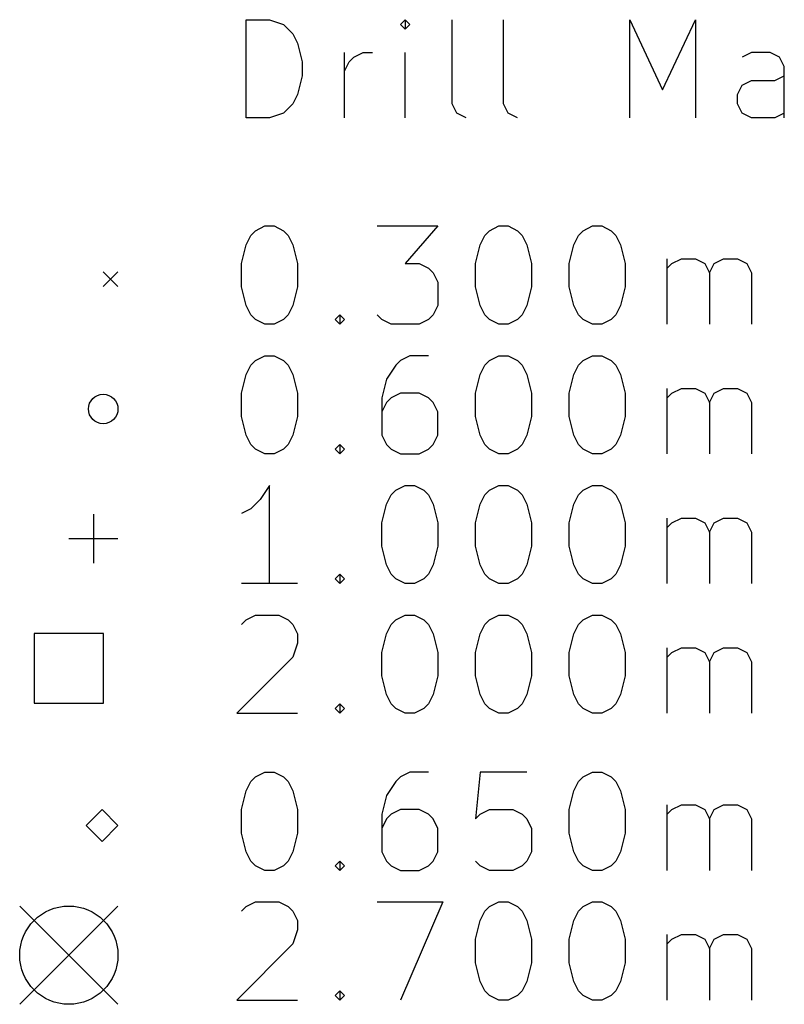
# Model space of a CAD drawing. Extents: x 32.9 to 103.1, y -87.4 to -35.5.
# Tile 1 of 4: x 32.9 to 48.5, y -86.7 to -66.7. Entities that reach past the tile are written whole.
import ezdxf

# ---------------------------------------------------------------- set-up
doc = ezdxf.new("R2010")
doc.units = 0
doc.layers.add('BLACK', color=7, linetype='CONTINUOUS')

msp = doc.modelspace()

# ---------------------------------------------------------------- linework, layer by layer
at = {"layer": 'BLACK', "linetype": 'CONTINUOUS'}
for p, q in [((37.557768, -68.664838), (37.557768, -66.664838)), ((37.557768, -66.664838), (38.033958, -66.664838)), ((38.033958, -66.664838), (38.319673, -66.760076)), ((40.795863, -66.664838), (40.700625, -66.760076)), ((40.891101, -66.760076), (40.795863, -66.664838)), ((40.795863, -66.664838), (40.795863, -66.855314)), ((41.748244, -68.379123), (41.748244, -66.664838)), ((42.795863, -68.379123), (42.795863, -66.664838)), ((45.367292, -68.664838), (45.367292, -66.664838)), ((45.367292, -66.664838), (46.033959, -68.093409)), ((46.033959, -68.093409), (46.700625, -66.664838)), ((46.700625, -66.664838), (46.700625, -68.664838)), ((38.319673, -66.760076), (38.510149, -66.950552)), ((38.510149, -66.950552), (38.605387, -67.141028)), ((40.700625, -66.760076), (40.795863, -66.855314)), ((40.795863, -66.855314), (40.891101, -66.760076)), ((38.605387, -67.141028), (38.700625, -67.52198)), ((39.557768, -68.664838), (39.557768, -67.331504)), ((39.748244, -67.426742), (39.93872, -67.331504)), ((39.93872, -67.331504), (40.129197, -67.331504)), ((40.795863, -68.664838), (40.795863, -67.331504)), ((47.843482, -67.331504), (47.653006, -67.426742)), ((48.224435, -67.331504), (47.843482, -67.331504)), ((48.414911, -67.426742), (48.224435, -67.331504)), ((38.700625, -67.52198), (38.700625, -67.807695)), ((39.557768, -67.712457), (39.653006, -67.52198)), ((39.653006, -67.52198), (39.748244, -67.426742)), ((48.510149, -67.617219), (48.414911, -67.426742)), ((48.510149, -68.664838), (48.510149, -67.617219)), ((38.700625, -67.807695), (38.605387, -68.188647)), ((47.653006, -67.998171), (47.843482, -67.902933)), ((47.843482, -67.902933), (48.319673, -67.902933)), ((48.319673, -67.902933), (48.510149, -67.807695)), ((47.557768, -68.188647), (47.653006, -67.998171)), ((38.605387, -68.188647), (38.510149, -68.379123)), ((47.557768, -68.379123), (47.557768, -68.188647)), ((38.510149, -68.379123), (38.319673, -68.5696)), ((41.843482, -68.5696), (41.748244, -68.379123)), ((42.891101, -68.5696), (42.795863, -68.379123)), ((47.653006, -68.5696), (47.557768, -68.379123)), ((38.033958, -68.664838), (37.557768, -68.664838)), ((38.319673, -68.5696), (38.033958, -68.664838)), ((42.033958, -68.664838), (41.843482, -68.5696)), ((43.081577, -68.664838), (42.891101, -68.5696)), ((47.843482, -68.664838), (47.653006, -68.5696)), ((48.319673, -68.664838), (47.843482, -68.664838)), ((48.510149, -68.5696), (48.319673, -68.664838)), ((37.748244, -70.960076), (37.93872, -70.864838)), ((37.93872, -70.864838), (38.129197, -70.864838)), ((38.129197, -70.864838), (38.319673, -70.960076)), ((40.224435, -70.864838), (41.46253, -70.864838)), ((41.46253, -70.864838), (40.795863, -71.626742)), ((42.510149, -70.960076), (42.700625, -70.864838)), ((42.700625, -70.864838), (42.891102, -70.864838)), ((42.891102, -70.864838), (43.081578, -70.960076)), ((44.414911, -70.960076), (44.605387, -70.864838)), ((44.605387, -70.864838), (44.795864, -70.864838)), ((44.795864, -70.864838), (44.98634, -70.960076)), ((37.557768, -71.24579), (37.653006, -71.055314)), ((37.653006, -71.055314), (37.748244, -70.960076)), ((38.319673, -70.960076), (38.414911, -71.055314)), ((38.414911, -71.055314), (38.510149, -71.24579)), ((42.319673, -71.24579), (42.414911, -71.055314)), ((42.414911, -71.055314), (42.510149, -70.960076)), ((43.081578, -70.960076), (43.176816, -71.055314)), ((43.176816, -71.055314), (43.272054, -71.24579)), ((44.224435, -71.24579), (44.319673, -71.055314)), ((44.319673, -71.055314), (44.414911, -70.960076)), ((44.98634, -70.960076), (45.081578, -71.055314)), ((45.081578, -71.055314), (45.176816, -71.24579)), ((37.46253, -71.626742), (37.557768, -71.24579)), ((38.510149, -71.24579), (38.605387, -71.626742)), ((42.224435, -71.626742), (42.319673, -71.24579)), ((43.272054, -71.24579), (43.367292, -71.626742)), ((44.129197, -71.626742), (44.224435, -71.24579)), ((45.176816, -71.24579), (45.272054, -71.626742)), ((46.129197, -72.864838), (46.129197, -71.531504)), ((46.224435, -71.626742), (46.414911, -71.531504)), ((46.414911, -71.531504), (46.700626, -71.531504)), ((46.700626, -71.531504), (46.891102, -71.626742)), ((47.081578, -71.626742), (47.272054, -71.531504)), ((47.272054, -71.531504), (47.557768, -71.531504)), ((47.557768, -71.531504), (47.748245, -71.626742)), ((37.46253, -72.102933), (37.46253, -71.626742)), ((38.605387, -71.626742), (38.605387, -72.102933)), ((40.795863, -71.626742), (41.081578, -71.626742)), ((41.081578, -71.626742), (41.272054, -71.72198)), ((41.272054, -71.72198), (41.367292, -71.817219)), ((42.224435, -72.102933), (42.224435, -71.626742)), ((43.367292, -71.626742), (43.367292, -72.102933)), ((44.129197, -72.102933), (44.129197, -71.626742)), ((45.272054, -71.626742), (45.272054, -72.102933)), ((46.129197, -71.72198), (46.224435, -71.626742)), ((46.891102, -71.626742), (46.98634, -71.817219)), ((46.98634, -71.817219), (47.081578, -71.626742)), ((47.748245, -71.626742), (47.843483, -71.817219)), ((34.65, -71.8), (34.95, -72.1)), ((34.95, -71.8), (34.65, -72.1)), ((41.367292, -71.817219), (41.46253, -72.007695)), ((46.98634, -71.817219), (46.98634, -72.864838)), ((47.843483, -71.817219), (47.843483, -72.864838)), ((37.557768, -72.483885), (37.46253, -72.102933)), ((38.605387, -72.102933), (38.510149, -72.483885)), ((41.46253, -72.007695), (41.46253, -72.483885)), ((42.319673, -72.483885), (42.224435, -72.102933)), ((43.367292, -72.102933), (43.272054, -72.483885)), ((44.224435, -72.483885), (44.129197, -72.102933)), ((45.272054, -72.102933), (45.176816, -72.483885)), ((37.653006, -72.674361), (37.557768, -72.483885)), ((38.510149, -72.483885), (38.414911, -72.674361)), ((41.46253, -72.483885), (41.367292, -72.674361)), ((42.414911, -72.674361), (42.319673, -72.483885)), ((43.272054, -72.483885), (43.176816, -72.674361)), ((44.319673, -72.674361), (44.224435, -72.483885)), ((45.176816, -72.483885), (45.081578, -72.674361)), ((37.748244, -72.7696), (37.653006, -72.674361)), ((38.414911, -72.674361), (38.319673, -72.7696)), ((39.367292, -72.7696), (39.46253, -72.674361)), ((39.46253, -72.674361), (39.557768, -72.7696)), ((39.46253, -72.674361), (39.46253, -72.864838)), ((40.319673, -72.7696), (40.224435, -72.674361)), ((41.367292, -72.674361), (41.272054, -72.7696)), ((42.510149, -72.7696), (42.414911, -72.674361)), ((43.176816, -72.674361), (43.081578, -72.7696)), ((44.414911, -72.7696), (44.319673, -72.674361)), ((45.081578, -72.674361), (44.98634, -72.7696)), ((37.93872, -72.864838), (37.748244, -72.7696)), ((38.129197, -72.864838), (37.93872, -72.864838)), ((38.319673, -72.7696), (38.129197, -72.864838)), ((39.46253, -72.864838), (39.367292, -72.7696)), ((39.557768, -72.7696), (39.46253, -72.864838)), ((40.510149, -72.864838), (40.319673, -72.7696)), ((41.081578, -72.864838), (40.510149, -72.864838)), ((41.272054, -72.7696), (41.081578, -72.864838)), ((42.700625, -72.864838), (42.510149, -72.7696)), ((42.891102, -72.864838), (42.700625, -72.864838)), ((43.081578, -72.7696), (42.891102, -72.864838)), ((44.605387, -72.864838), (44.414911, -72.7696)), ((44.795864, -72.864838), (44.605387, -72.864838)), ((44.98634, -72.7696), (44.795864, -72.864838)), ((37.748244, -73.600076), (37.93872, -73.504838)), ((37.93872, -73.504838), (38.129197, -73.504838)), ((38.129197, -73.504838), (38.319673, -73.600076)), ((40.891101, -73.504838), (40.700625, -73.600076)), ((41.272054, -73.504838), (40.891101, -73.504838)), ((42.510149, -73.600076), (42.700625, -73.504838)), ((42.700625, -73.504838), (42.891102, -73.504838)), ((42.891102, -73.504838), (43.081578, -73.600076)), ((44.414911, -73.600076), (44.605387, -73.504838)), ((44.605387, -73.504838), (44.795864, -73.504838)), ((44.795864, -73.504838), (44.98634, -73.600076)), ((37.557768, -73.88579), (37.653006, -73.695314)), ((37.653006, -73.695314), (37.748244, -73.600076)), ((38.319673, -73.600076), (38.414911, -73.695314)), ((38.414911, -73.695314), (38.510149, -73.88579)), ((40.605387, -73.695314), (40.414911, -73.981028)), ((40.700625, -73.600076), (40.605387, -73.695314)), ((42.319673, -73.88579), (42.414911, -73.695314)), ((42.414911, -73.695314), (42.510149, -73.600076)), ((43.081578, -73.600076), (43.176816, -73.695314)), ((43.176816, -73.695314), (43.272054, -73.88579)), ((44.224435, -73.88579), (44.319673, -73.695314)), ((44.319673, -73.695314), (44.414911, -73.600076)), ((44.98634, -73.600076), (45.081578, -73.695314)), ((45.081578, -73.695314), (45.176816, -73.88579)), ((37.46253, -74.266742), (37.557768, -73.88579)), ((38.510149, -73.88579), (38.605387, -74.266742)), ((42.224435, -74.266742), (42.319673, -73.88579)), ((43.272054, -73.88579), (43.367292, -74.266742)), ((44.129197, -74.266742), (44.224435, -73.88579)), ((45.176816, -73.88579), (45.272054, -74.266742)), ((40.414911, -73.981028), (40.319673, -74.36198)), ((37.46253, -74.742933), (37.46253, -74.266742)), ((38.605387, -74.266742), (38.605387, -74.742933)), ((40.319673, -74.36198), (40.319673, -75.123885)), ((40.510149, -74.36198), (40.414911, -74.457219)), ((40.700625, -74.266742), (40.510149, -74.36198)), ((41.081578, -74.266742), (40.700625, -74.266742)), ((41.272054, -74.36198), (41.081578, -74.266742)), ((41.367292, -74.457219), (41.272054, -74.36198)), ((42.224435, -74.742933), (42.224435, -74.266742)), ((43.367292, -74.266742), (43.367292, -74.742933)), ((44.129197, -74.742933), (44.129197, -74.266742)), ((45.272054, -74.266742), (45.272054, -74.742933)), ((46.129197, -75.504838), (46.129197, -74.171504)), ((46.129197, -74.36198), (46.224435, -74.266742)), ((46.224435, -74.266742), (46.414911, -74.171504)), ((46.414911, -74.171504), (46.700626, -74.171504)), ((46.700626, -74.171504), (46.891102, -74.266742)), ((46.891102, -74.266742), (46.98634, -74.457219)), ((46.98634, -74.457219), (47.081578, -74.266742)), ((47.081578, -74.266742), (47.272054, -74.171504)), ((47.272054, -74.171504), (47.557768, -74.171504)), ((47.557768, -74.171504), (47.748245, -74.266742)), ((47.748245, -74.266742), (47.843483, -74.457219)), ((40.414911, -74.457219), (40.319673, -74.647695)), ((41.46253, -74.647695), (41.367292, -74.457219)), ((46.98634, -74.457219), (46.98634, -75.504838)), ((47.843483, -74.457219), (47.843483, -75.504838)), ((37.557768, -75.123885), (37.46253, -74.742933)), ((38.605387, -74.742933), (38.510149, -75.123885)), ((41.46253, -75.123885), (41.46253, -74.647695)), ((42.319673, -75.123885), (42.224435, -74.742933)), ((43.367292, -74.742933), (43.272054, -75.123885)), ((44.224435, -75.123885), (44.129197, -74.742933)), ((45.272054, -74.742933), (45.176816, -75.123885)), ((37.653006, -75.314361), (37.557768, -75.123885)), ((38.510149, -75.123885), (38.414911, -75.314361)), ((40.319673, -75.123885), (40.414911, -75.314361)), ((41.367292, -75.314361), (41.46253, -75.123885)), ((42.414911, -75.314361), (42.319673, -75.123885)), ((43.272054, -75.123885), (43.176816, -75.314361)), ((44.319673, -75.314361), (44.224435, -75.123885)), ((45.176816, -75.123885), (45.081578, -75.314361)), ((37.748244, -75.4096), (37.653006, -75.314361)), ((38.414911, -75.314361), (38.319673, -75.4096)), ((39.367292, -75.4096), (39.46253, -75.314361)), ((39.46253, -75.314361), (39.557768, -75.4096)), ((39.46253, -75.314361), (39.46253, -75.504838)), ((40.414911, -75.314361), (40.510149, -75.4096)), ((41.272054, -75.4096), (41.367292, -75.314361)), ((42.510149, -75.4096), (42.414911, -75.314361)), ((43.176816, -75.314361), (43.081578, -75.4096)), ((44.414911, -75.4096), (44.319673, -75.314361)), ((45.081578, -75.314361), (44.98634, -75.4096)), ((37.93872, -75.504838), (37.748244, -75.4096)), ((38.129197, -75.504838), (37.93872, -75.504838)), ((38.319673, -75.4096), (38.129197, -75.504838)), ((39.46253, -75.504838), (39.367292, -75.4096)), ((39.557768, -75.4096), (39.46253, -75.504838)), ((40.510149, -75.4096), (40.700625, -75.504838)), ((40.700625, -75.504838), (41.081578, -75.504838)), ((41.081578, -75.504838), (41.272054, -75.4096)), ((42.700625, -75.504838), (42.510149, -75.4096)), ((42.891102, -75.504838), (42.700625, -75.504838)), ((43.081578, -75.4096), (42.891102, -75.504838)), ((44.605387, -75.504838), (44.414911, -75.4096)), ((44.795864, -75.504838), (44.605387, -75.504838)), ((44.98634, -75.4096), (44.795864, -75.504838)), ((38.033958, -76.144838), (37.843482, -76.430552)), ((38.033958, -78.144838), (38.033958, -76.144838)), ((40.605387, -76.240076), (40.795863, -76.144838)), ((40.795863, -76.144838), (40.98634, -76.144838)), ((40.98634, -76.144838), (41.176816, -76.240076)), ((42.510149, -76.240076), (42.700625, -76.144838)), ((42.700625, -76.144838), (42.891102, -76.144838)), ((42.891102, -76.144838), (43.081578, -76.240076)), ((44.414911, -76.240076), (44.605387, -76.144838)), ((44.605387, -76.144838), (44.795864, -76.144838)), ((44.795864, -76.144838), (44.98634, -76.240076)), ((40.414911, -76.52579), (40.510149, -76.335314)), ((40.510149, -76.335314), (40.605387, -76.240076)), ((41.176816, -76.240076), (41.272054, -76.335314)), ((41.272054, -76.335314), (41.367292, -76.52579)), ((42.319673, -76.52579), (42.414911, -76.335314)), ((42.414911, -76.335314), (42.510149, -76.240076)), ((43.081578, -76.240076), (43.176816, -76.335314)), ((43.176816, -76.335314), (43.272054, -76.52579)), ((44.224435, -76.52579), (44.319673, -76.335314)), ((44.319673, -76.335314), (44.414911, -76.240076)), ((44.98634, -76.240076), (45.081578, -76.335314)), ((45.081578, -76.335314), (45.176816, -76.52579)), ((37.843482, -76.430552), (37.653006, -76.621028)), ((40.319673, -76.906742), (40.414911, -76.52579)), ((41.367292, -76.52579), (41.46253, -76.906742)), ((42.224435, -76.906742), (42.319673, -76.52579)), ((43.272054, -76.52579), (43.367292, -76.906742)), ((44.129197, -76.906742), (44.224435, -76.52579)), ((45.176816, -76.52579), (45.272054, -76.906742)), ((34.45, -76.73), (34.45, -77.73)), ((37.653006, -76.621028), (37.46253, -76.716266)), ((40.319673, -77.382933), (40.319673, -76.906742)), ((41.46253, -76.906742), (41.46253, -77.382933)), ((42.224435, -77.382933), (42.224435, -76.906742)), ((43.367292, -76.906742), (43.367292, -77.382933)), ((44.129197, -77.382933), (44.129197, -76.906742)), ((45.272054, -76.906742), (45.272054, -77.382933)), ((46.129197, -78.144838), (46.129197, -76.811504)), ((46.129197, -77.00198), (46.224435, -76.906742)), ((46.224435, -76.906742), (46.414911, -76.811504)), ((46.414911, -76.811504), (46.700626, -76.811504)), ((46.700626, -76.811504), (46.891102, -76.906742)), ((46.891102, -76.906742), (46.98634, -77.097219)), ((46.98634, -77.097219), (47.081578, -76.906742)), ((47.081578, -76.906742), (47.272054, -76.811504)), ((47.272054, -76.811504), (47.557768, -76.811504)), ((47.557768, -76.811504), (47.748245, -76.906742)), ((47.748245, -76.906742), (47.843483, -77.097219)), ((46.98634, -77.097219), (46.98634, -78.144838)), ((47.843483, -77.097219), (47.843483, -78.144838)), ((33.95, -77.23), (34.95, -77.23)), ((40.414911, -77.763885), (40.319673, -77.382933)), ((41.46253, -77.382933), (41.367292, -77.763885)), ((42.319673, -77.763885), (42.224435, -77.382933)), ((43.367292, -77.382933), (43.272054, -77.763885)), ((44.224435, -77.763885), (44.129197, -77.382933)), ((45.272054, -77.382933), (45.176816, -77.763885)), ((40.510149, -77.954361), (40.414911, -77.763885)), ((41.367292, -77.763885), (41.272054, -77.954361)), ((42.414911, -77.954361), (42.319673, -77.763885)), ((43.272054, -77.763885), (43.176816, -77.954361)), ((44.319673, -77.954361), (44.224435, -77.763885)), ((45.176816, -77.763885), (45.081578, -77.954361)), ((39.367292, -78.0496), (39.46253, -77.954361)), ((39.46253, -77.954361), (39.557768, -78.0496)), ((39.46253, -77.954361), (39.46253, -78.144838)), ((40.605387, -78.0496), (40.510149, -77.954361)), ((41.272054, -77.954361), (41.176816, -78.0496)), ((42.510149, -78.0496), (42.414911, -77.954361)), ((43.176816, -77.954361), (43.081578, -78.0496)), ((44.414911, -78.0496), (44.319673, -77.954361)), ((45.081578, -77.954361), (44.98634, -78.0496)), ((38.605387, -78.144838), (37.46253, -78.144838)), ((39.46253, -78.144838), (39.367292, -78.0496)), ((39.557768, -78.0496), (39.46253, -78.144838)), ((40.795863, -78.144838), (40.605387, -78.0496)), ((40.98634, -78.144838), (40.795863, -78.144838)), ((41.176816, -78.0496), (40.98634, -78.144838)), ((42.700625, -78.144838), (42.510149, -78.0496)), ((42.891102, -78.144838), (42.700625, -78.144838)), ((43.081578, -78.0496), (42.891102, -78.144838)), ((44.605387, -78.144838), (44.414911, -78.0496)), ((44.795864, -78.144838), (44.605387, -78.144838)), ((44.98634, -78.0496), (44.795864, -78.144838)), ((37.46253, -78.975314), (37.557768, -78.880076)), ((37.557768, -78.880076), (37.748244, -78.784838)), ((37.748244, -78.784838), (38.224435, -78.784838)), ((38.224435, -78.784838), (38.414911, -78.880076)), ((38.414911, -78.880076), (38.510149, -78.975314)), ((38.510149, -78.975314), (38.605387, -79.16579)), ((40.414911, -79.16579), (40.510149, -78.975314)), ((40.510149, -78.975314), (40.605387, -78.880076)), ((40.605387, -78.880076), (40.795863, -78.784838)), ((40.795863, -78.784838), (40.98634, -78.784838)), ((40.98634, -78.784838), (41.176816, -78.880076)), ((41.176816, -78.880076), (41.272054, -78.975314)), ((41.272054, -78.975314), (41.367292, -79.16579)), ((42.319673, -79.16579), (42.414911, -78.975314)), ((42.414911, -78.975314), (42.510149, -78.880076)), ((42.510149, -78.880076), (42.700625, -78.784838)), ((42.700625, -78.784838), (42.891102, -78.784838)), ((42.891102, -78.784838), (43.081578, -78.880076)), ((43.081578, -78.880076), (43.176816, -78.975314)), ((43.176816, -78.975314), (43.272054, -79.16579)), ((44.224435, -79.16579), (44.319673, -78.975314)), ((44.319673, -78.975314), (44.414911, -78.880076)), ((44.414911, -78.880076), (44.605387, -78.784838)), ((44.605387, -78.784838), (44.795864, -78.784838)), ((44.795864, -78.784838), (44.98634, -78.880076)), ((44.98634, -78.880076), (45.081578, -78.975314)), ((45.081578, -78.975314), (45.176816, -79.16579)), ((34.657114, -79.162886), (33.242886, -79.162886)), ((33.242886, -79.162886), (33.242886, -80.577114)), ((34.657114, -80.577114), (34.657114, -79.162886)), ((38.605387, -79.16579), (38.605387, -79.356266)), ((40.319673, -79.546742), (40.414911, -79.16579)), ((41.367292, -79.16579), (41.46253, -79.546742)), ((42.224435, -79.546742), (42.319673, -79.16579)), ((43.272054, -79.16579), (43.367292, -79.546742)), ((44.129197, -79.546742), (44.224435, -79.16579)), ((45.176816, -79.16579), (45.272054, -79.546742)), ((38.605387, -79.356266), (38.510149, -79.64198)), ((40.319673, -80.022933), (40.319673, -79.546742)), ((41.46253, -79.546742), (41.46253, -80.022933)), ((42.224435, -80.022933), (42.224435, -79.546742)), ((43.367292, -79.546742), (43.367292, -80.022933)), ((44.129197, -80.022933), (44.129197, -79.546742)), ((45.272054, -79.546742), (45.272054, -80.022933)), ((46.129197, -80.784838), (46.129197, -79.451504)), ((46.129197, -79.64198), (46.224435, -79.546742)), ((46.224435, -79.546742), (46.414911, -79.451504)), ((46.414911, -79.451504), (46.700626, -79.451504)), ((46.700626, -79.451504), (46.891102, -79.546742)), ((46.891102, -79.546742), (46.98634, -79.737219)), ((46.98634, -79.737219), (47.081578, -79.546742)), ((47.081578, -79.546742), (47.272054, -79.451504)), ((47.272054, -79.451504), (47.557768, -79.451504)), ((47.557768, -79.451504), (47.748245, -79.546742)), ((47.748245, -79.546742), (47.843483, -79.737219)), ((38.510149, -79.64198), (37.367292, -80.784838)), ((46.98634, -79.737219), (46.98634, -80.784838)), ((47.843483, -79.737219), (47.843483, -80.784838)), ((40.414911, -80.403885), (40.319673, -80.022933)), ((41.46253, -80.022933), (41.367292, -80.403885)), ((42.319673, -80.403885), (42.224435, -80.022933)), ((43.367292, -80.022933), (43.272054, -80.403885)), ((44.224435, -80.403885), (44.129197, -80.022933)), ((45.272054, -80.022933), (45.176816, -80.403885)), ((33.242886, -80.577114), (34.657114, -80.577114)), ((40.510149, -80.594361), (40.414911, -80.403885)), ((41.367292, -80.403885), (41.272054, -80.594361)), ((42.414911, -80.594361), (42.319673, -80.403885)), ((43.272054, -80.403885), (43.176816, -80.594361)), ((44.319673, -80.594361), (44.224435, -80.403885)), ((45.176816, -80.403885), (45.081578, -80.594361)), ((39.367292, -80.6896), (39.46253, -80.594361)), ((39.46253, -80.784838), (39.367292, -80.6896)), ((39.46253, -80.594361), (39.557768, -80.6896)), ((39.46253, -80.594361), (39.46253, -80.784838)), ((39.557768, -80.6896), (39.46253, -80.784838)), ((40.605387, -80.6896), (40.510149, -80.594361)), ((40.795863, -80.784838), (40.605387, -80.6896)), ((41.176816, -80.6896), (40.98634, -80.784838)), ((41.272054, -80.594361), (41.176816, -80.6896)), ((42.510149, -80.6896), (42.414911, -80.594361)), ((42.700625, -80.784838), (42.510149, -80.6896)), ((43.081578, -80.6896), (42.891102, -80.784838)), ((43.176816, -80.594361), (43.081578, -80.6896)), ((44.414911, -80.6896), (44.319673, -80.594361)), ((44.605387, -80.784838), (44.414911, -80.6896)), ((44.98634, -80.6896), (44.795864, -80.784838)), ((45.081578, -80.594361), (44.98634, -80.6896)), ((37.367292, -80.784838), (38.605387, -80.784838)), ((40.98634, -80.784838), (40.795863, -80.784838)), ((42.891102, -80.784838), (42.700625, -80.784838)), ((44.795864, -80.784838), (44.605387, -80.784838)), ((37.557768, -82.36579), (37.653006, -82.175314)), ((37.653006, -82.175314), (37.748244, -82.080076)), ((37.748244, -82.080076), (37.93872, -81.984838)), ((37.93872, -81.984838), (38.129197, -81.984838)), ((38.129197, -81.984838), (38.319673, -82.080076)), ((38.319673, -82.080076), (38.414911, -82.175314)), ((38.414911, -82.175314), (38.510149, -82.36579)), ((40.605387, -82.175314), (40.414911, -82.461028)), ((40.700625, -82.080076), (40.605387, -82.175314)), ((40.891101, -81.984838), (40.700625, -82.080076)), ((41.272054, -81.984838), (40.891101, -81.984838)), ((42.319673, -81.984838), (42.224435, -82.937219)), ((43.272054, -81.984838), (42.319673, -81.984838)), ((44.224435, -82.36579), (44.319673, -82.175314)), ((44.319673, -82.175314), (44.414911, -82.080076)), ((44.414911, -82.080076), (44.605387, -81.984838)), ((44.605387, -81.984838), (44.795864, -81.984838)), ((44.795864, -81.984838), (44.98634, -82.080076)), ((44.98634, -82.080076), (45.081578, -82.175314)), ((45.081578, -82.175314), (45.176816, -82.36579)), ((37.46253, -82.746742), (37.557768, -82.36579)), ((38.510149, -82.36579), (38.605387, -82.746742)), ((44.129197, -82.746742), (44.224435, -82.36579)), ((45.176816, -82.36579), (45.272054, -82.746742)), ((40.414911, -82.461028), (40.319673, -82.84198)), ((34.625, -82.745), (34.3, -83.07)), ((34.95, -83.07), (34.625, -82.745)), ((37.46253, -83.222933), (37.46253, -82.746742)), ((38.605387, -82.746742), (38.605387, -83.222933)), ((40.700625, -82.746742), (40.510149, -82.84198)), ((41.081578, -82.746742), (40.700625, -82.746742)), ((41.272054, -82.84198), (41.081578, -82.746742)), ((42.319673, -82.84198), (42.510149, -82.746742)), ((42.510149, -82.746742), (42.98634, -82.746742)), ((42.98634, -82.746742), (43.176816, -82.84198)), ((44.129197, -83.222933), (44.129197, -82.746742)), ((45.272054, -82.746742), (45.272054, -83.222933)), ((46.129197, -83.984838), (46.129197, -82.651504)), ((46.129197, -82.84198), (46.224435, -82.746742)), ((46.224435, -82.746742), (46.414911, -82.651504)), ((46.414911, -82.651504), (46.700626, -82.651504)), ((46.700626, -82.651504), (46.891102, -82.746742)), ((46.891102, -82.746742), (46.98634, -82.937219)), ((46.98634, -82.937219), (47.081578, -82.746742)), ((47.081578, -82.746742), (47.272054, -82.651504)), ((47.272054, -82.651504), (47.557768, -82.651504)), ((47.557768, -82.651504), (47.748245, -82.746742)), ((47.748245, -82.746742), (47.843483, -82.937219)), ((40.319673, -82.84198), (40.319673, -83.603885)), ((40.414911, -82.937219), (40.319673, -83.127695)), ((40.510149, -82.84198), (40.414911, -82.937219)), ((41.367292, -82.937219), (41.272054, -82.84198)), ((41.46253, -83.127695), (41.367292, -82.937219)), ((42.224435, -82.937219), (42.319673, -82.84198)), ((43.176816, -82.84198), (43.272054, -82.937219)), ((43.272054, -82.937219), (43.367292, -83.127695)), ((46.98634, -82.937219), (46.98634, -83.984838)), ((47.843483, -82.937219), (47.843483, -83.984838)), ((34.3, -83.07), (34.625, -83.395)), ((34.625, -83.395), (34.95, -83.07)), ((41.46253, -83.603885), (41.46253, -83.127695)), ((43.367292, -83.127695), (43.367292, -83.603885)), ((37.557768, -83.603885), (37.46253, -83.222933)), ((38.605387, -83.222933), (38.510149, -83.603885)), ((44.224435, -83.603885), (44.129197, -83.222933)), ((45.272054, -83.222933), (45.176816, -83.603885)), ((37.653006, -83.794361), (37.557768, -83.603885)), ((38.510149, -83.603885), (38.414911, -83.794361)), ((40.319673, -83.603885), (40.414911, -83.794361)), ((41.367292, -83.794361), (41.46253, -83.603885)), ((43.367292, -83.603885), (43.272054, -83.794361)), ((44.319673, -83.794361), (44.224435, -83.603885)), ((45.176816, -83.603885), (45.081578, -83.794361)), ((37.748244, -83.8896), (37.653006, -83.794361)), ((37.93872, -83.984838), (37.748244, -83.8896)), ((38.129197, -83.984838), (37.93872, -83.984838)), ((38.319673, -83.8896), (38.129197, -83.984838)), ((38.414911, -83.794361), (38.319673, -83.8896)), ((39.367292, -83.8896), (39.46253, -83.794361)), ((39.46253, -83.984838), (39.367292, -83.8896)), ((39.46253, -83.794361), (39.557768, -83.8896)), ((39.46253, -83.794361), (39.46253, -83.984838)), ((39.557768, -83.8896), (39.46253, -83.984838)), ((40.414911, -83.794361), (40.510149, -83.8896)), ((40.510149, -83.8896), (40.700625, -83.984838)), ((40.700625, -83.984838), (41.081578, -83.984838)), ((41.081578, -83.984838), (41.272054, -83.8896)), ((41.272054, -83.8896), (41.367292, -83.794361)), ((42.319673, -83.8896), (42.224435, -83.794361)), ((42.510149, -83.984838), (42.319673, -83.8896)), ((42.98634, -83.984838), (42.510149, -83.984838)), ((43.176816, -83.8896), (42.98634, -83.984838)), ((43.272054, -83.794361), (43.176816, -83.8896)), ((44.414911, -83.8896), (44.319673, -83.794361)), ((44.605387, -83.984838), (44.414911, -83.8896)), ((44.795864, -83.984838), (44.605387, -83.984838)), ((44.98634, -83.8896), (44.795864, -83.984838)), ((45.081578, -83.794361), (44.98634, -83.8896)), ((32.95, -84.71), (34.95, -86.71)), ((34.95, -84.71), (32.95, -86.71)), ((37.46253, -84.815314), (37.557768, -84.720076)), ((37.557768, -84.720076), (37.748244, -84.624838)), ((37.748244, -84.624838), (38.224435, -84.624838)), ((38.224435, -84.624838), (38.414911, -84.720076)), ((38.414911, -84.720076), (38.510149, -84.815314)), ((40.224435, -84.624838), (41.557768, -84.624838)), ((41.557768, -84.624838), (40.700625, -86.624838)), ((42.414911, -84.815314), (42.510149, -84.720076)), ((42.510149, -84.720076), (42.700625, -84.624838)), ((42.700625, -84.624838), (42.891102, -84.624838)), ((42.891102, -84.624838), (43.081578, -84.720076)), ((43.081578, -84.720076), (43.176816, -84.815314)), ((44.319673, -84.815314), (44.414911, -84.720076)), ((44.414911, -84.720076), (44.605387, -84.624838)), ((44.605387, -84.624838), (44.795864, -84.624838)), ((44.795864, -84.624838), (44.98634, -84.720076)), ((44.98634, -84.720076), (45.081578, -84.815314)), ((38.510149, -84.815314), (38.605387, -85.00579)), ((42.319673, -85.00579), (42.414911, -84.815314)), ((43.176816, -84.815314), (43.272054, -85.00579)), ((44.224435, -85.00579), (44.319673, -84.815314)), ((45.081578, -84.815314), (45.176816, -85.00579)), ((38.605387, -85.00579), (38.605387, -85.196266)), ((42.224435, -85.386742), (42.319673, -85.00579)), ((43.272054, -85.00579), (43.367292, -85.386742)), ((44.129197, -85.386742), (44.224435, -85.00579)), ((45.176816, -85.00579), (45.272054, -85.386742)), ((38.605387, -85.196266), (38.510149, -85.48198)), ((42.224435, -85.862933), (42.224435, -85.386742)), ((43.367292, -85.386742), (43.367292, -85.862933)), ((44.129197, -85.862933), (44.129197, -85.386742)), ((45.272054, -85.386742), (45.272054, -85.862933)), ((46.129197, -86.624838), (46.129197, -85.291504)), ((46.129197, -85.48198), (46.224435, -85.386742)), ((46.224435, -85.386742), (46.414911, -85.291504)), ((46.414911, -85.291504), (46.700626, -85.291504)), ((46.700626, -85.291504), (46.891102, -85.386742)), ((46.891102, -85.386742), (46.98634, -85.577219)), ((46.98634, -85.577219), (47.081578, -85.386742)), ((47.081578, -85.386742), (47.272054, -85.291504)), ((47.272054, -85.291504), (47.557768, -85.291504)), ((47.557768, -85.291504), (47.748245, -85.386742)), ((47.748245, -85.386742), (47.843483, -85.577219)), ((38.510149, -85.48198), (37.367292, -86.624838)), ((46.98634, -85.577219), (46.98634, -86.624838)), ((47.843483, -85.577219), (47.843483, -86.624838)), ((42.319673, -86.243885), (42.224435, -85.862933)), ((43.367292, -85.862933), (43.272054, -86.243885)), ((44.224435, -86.243885), (44.129197, -85.862933)), ((45.272054, -85.862933), (45.176816, -86.243885)), ((42.414911, -86.434361), (42.319673, -86.243885)), ((43.272054, -86.243885), (43.176816, -86.434361)), ((44.319673, -86.434361), (44.224435, -86.243885)), ((45.176816, -86.243885), (45.081578, -86.434361)), ((39.367292, -86.5296), (39.46253, -86.434361)), ((39.46253, -86.624838), (39.367292, -86.5296)), ((39.46253, -86.434361), (39.557768, -86.5296)), ((39.46253, -86.434361), (39.46253, -86.624838)), ((39.557768, -86.5296), (39.46253, -86.624838)), ((42.510149, -86.5296), (42.414911, -86.434361)), ((42.700625, -86.624838), (42.510149, -86.5296)), ((43.081578, -86.5296), (42.891102, -86.624838)), ((43.176816, -86.434361), (43.081578, -86.5296)), ((44.414911, -86.5296), (44.319673, -86.434361)), ((44.605387, -86.624838), (44.414911, -86.5296)), ((44.98634, -86.5296), (44.795864, -86.624838)), ((45.081578, -86.434361), (44.98634, -86.5296)), ((37.367292, -86.624838), (38.605387, -86.624838)), ((42.891102, -86.624838), (42.700625, -86.624838)), ((44.795864, -86.624838), (44.605387, -86.624838))]:
    msp.add_line(p, q, dxfattribs=at)
at = {"layer": 'BLACK'}
for centre, radius in [((34.65, -74.59), 0.3), ((33.95, -85.71), 1)]:
    msp.add_circle(centre, radius, dxfattribs=at)

doc.saveas('drawing.dxf')
